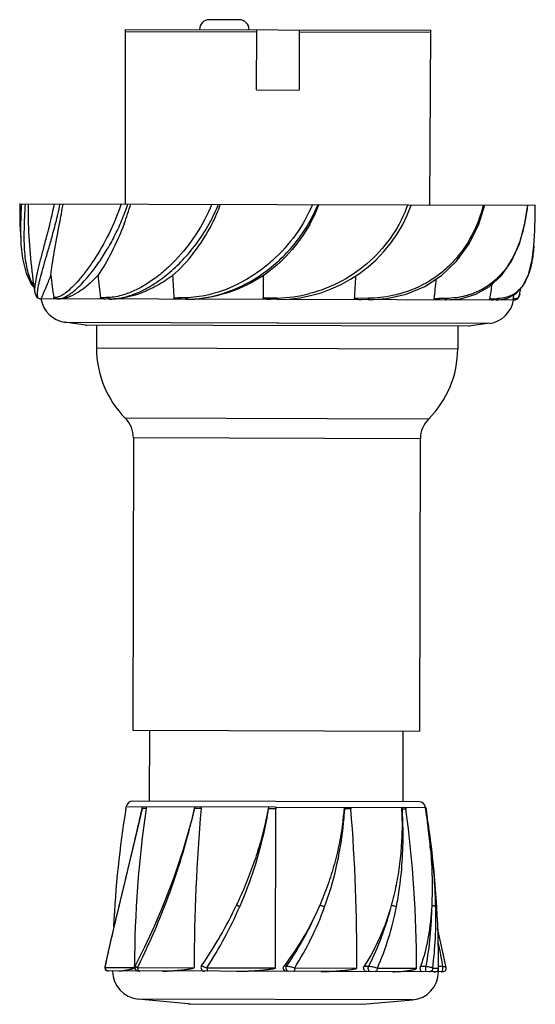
# Model space of a CAD drawing. Header units: millimetres. Extents: x 372 to 444, y -269 to -130.
import ezdxf

# ---------------------------------------------------------------- set-up
doc = ezdxf.new("R2010")
doc.units = ezdxf.units.MM
doc.header["$LTSCALE"] = 30.734
doc.layers.get('0').update_dxf_attribs({"linetype": 'CONTINUOUS'})

msp = doc.modelspace()

# ---------------------------------------------------------------- linework, layer by layer
at = {"color": 7, "linetype": 'Continuous'}
for p, q in [((402.56, -129.84), (398.36, -129.83)), ((386.43, -131.5), (405.04, -131.55)), ((386.44, -131.2), (429.63, -131.31)), ((386.44, -131.2), (386.44, -155.86)), ((405.02, -139.75), (405.04, -131.25)), ((411.04, -131.27), (411.02, -139.77)), ((411.04, -131.57), (429.63, -131.61)), ((429.5, -155.97), (429.63, -131.31)), ((405.02, -139.75), (411.02, -139.77)), ((371.57, -155.82), (444.37, -156.01)), ((436.39, -158.7), (437.24, -155.99)), ((371.75, -161.6), (371.75, -161.61)), ((444.16, -161.79), (444.16, -161.8)), ((405.95, -166), (405.94, -169.19)), ((374.43, -169.27), (374.44, -169.27)), ((407.98, -169.36), (374.44, -169.27)), ((376.75, -169.07), (376.75, -169.07)), ((384.07, -169.09), (384.05, -169.09)), ((395.02, -169.12), (394.99, -169.12)), ((395.15, -169.33), (395.18, -169.33)), ((395.2, -169.33), (395.17, -169.33)), ((407.9, -169.15), (405.94, -169.19)), ((407.94, -169.15), (407.9, -169.15)), ((441.44, -169.45), (408.15, -169.36)), ((420.82, -169.18), (418.85, -169.22)), ((420.85, -169.18), (420.82, -169.18)), ((431.8, -169.21), (431.77, -169.21)), ((439.1, -169.23), (438.9, -169.24)), ((439.12, -169.23), (439.1, -169.23)), ((441.28, -169.28), (441.27, -169.28)), ((441.44, -169.45), (441.44, -169.45)), ((441.68, -169.24), (441.69, -169.24)), ((442.18, -168.6), (442.18, -168.6)), ((377.91, -172.57), (407.93, -172.64)), ((380.88, -173), (377.91, -172.57)), ((434.97, -173.14), (380.88, -173)), ((380.88, -173), (380.98, -173.01)), ((382.43, -173.01), (382.42, -176.19)), ((407.93, -172.64), (408.12, -172.64)), ((408.12, -172.64), (437.95, -172.72)), ((433.43, -173.15), (433.42, -176.32)), ((434.97, -173.14), (434.88, -173.15)), ((437.95, -172.72), (434.97, -173.14)), ((382.42, -176.19), (433.42, -176.32)), ((429.3, -186.24), (386.48, -186.13)), ((387.63, -188.91), (387.53, -230.2)), ((428.13, -189.02), (387.63, -188.91)), ((428.13, -189.02), (428.03, -230.31)), ((387.53, -230.2), (428.03, -230.31)), ((389.88, -230.21), (389.85, -240.21)), ((425.68, -230.3), (425.65, -240.3)), ((427.95, -240.31), (387.55, -240.2)), ((386.57, -241.24), (386.61, -241)), ((407.64, -241.05), (386.61, -241)), ((388.87, -241.24), (388.48, -242.92)), ((388.87, -241.24), (388.93, -241)), ((388.87, -241.24), (388.87, -241.24)), ((407.7, -263.77), (407.75, -241.29)), ((407.76, -241.05), (428.91, -241.11)), ((428.95, -241.34), (428.91, -241.11)), ((428.91, -241.11), (428.94, -241.34)), ((388.48, -242.92), (384.84, -258.01)), ((388.49, -242.93), (388.48, -242.92)), ((429.13, -243.03), (429.14, -243.04)), ((429.74, -247.01), (429.35, -244)), ((385.6, -255.08), (385.62, -255)), ((383.58, -263.61), (383.58, -263.61)), ((383.63, -263.71), (383.65, -263.62)), ((383.63, -263.71), (383.65, -263.62)), ((383.63, -263.71), (387.77, -263.72)), ((431.3, -264.33), (384.07, -264.21)), ((387.77, -263.72), (387.77, -263.49)), ((387.77, -263.72), (387.78, -263.49)), ((387.89, -263.49), (387.89, -263.49)), ((388.21, -263.72), (396.19, -263.74)), ((397.24, -263.46), (397.24, -263.46)), ((398.01, -263.74), (407.7, -263.77)), ((408.89, -263.49), (409.25, -263.49)), ((410.4, -263.78), (419.19, -263.8)), ((420.21, -263.52), (420.84, -263.52)), ((422.07, -263.81), (427.61, -263.82)), ((428.18, -263.54), (428.9, -263.54)), ((428.9, -264.32), (428.9, -263.54)), ((429.88, -263.83), (430.72, -263.83)), ((430.71, -263.55), (431.28, -263.55)), ((431.79, -263.73), (431.79, -263.73)), ((427.03, -268.29), (388.32, -268.19)), ((395.34, -268.84), (388.32, -268.19)), ((420.01, -268.9), (427.03, -268.29)), ((395.34, -268.84), (420.01, -268.9)), ((395.34, -268.84), (395.69, -268.85)), ((420.01, -268.9), (419.66, -268.92))]:
    msp.add_line(p, q, dxfattribs=at)
for points in [[(431.66, -169.42), (433.81, -169.24), (435.98, -168.6), (437.92, -167.51), (439.61, -165.96), (441.03, -163.94), (442.14, -161.47), (442.91, -158.63), (443.31, -156)], [(420.8, -169.4), (423.41, -169.21), (426.16, -168.59), (428.75, -167.5), (431.13, -165.96), (433.24, -163.95), (435.01, -161.51), (436.39, -158.7)], [(371.75, -161.6), (371.97, -163.55), (372.48, -165.66), (373.26, -167.27), (373.61, -167.65)], [(441.6, -168.57), (442.62, -167.45), (443.41, -165.84), (443.93, -163.74), (444.16, -161.79)], [(373.7, -168.42), (373.97, -169.06), (374.43, -169.27)], [(438.91, -169.44), (440.34, -169.23), (441.6, -168.57)], [(441.44, -169.45), (441.88, -169.27), (442.15, -168.74), (442.18, -168.6)], [(396.25, -241.26), (396.12, -241.79), (395.96, -242.42), (395.82, -242.94)], [(395.82, -242.94), (394.63, -247.06), (393.27, -251.13), (391.82, -254.92)], [(391.82, -254.92), (390.55, -257.91), (389.19, -260.86), (387.89, -263.49)], [(384.84, -258.01), (384.15, -261.01), (383.58, -263.6)], [(431.79, -263.73), (431.24, -261.13), (430.58, -258.18)], [(383.58, -263.61), (383.58, -263.66), (383.59, -263.83), (383.65, -263.98), (383.76, -264.1), (383.91, -264.18), (384.07, -264.21)], [(387.89, -263.49), (387.88, -263.51), (387.84, -263.67), (387.85, -263.84), (387.92, -263.99), (388.03, -264.11), (388.17, -264.19), (388.34, -264.22)], [(431.3, -264.33), (431.47, -264.3), (431.61, -264.22), (431.72, -264.1), (431.79, -263.95), (431.8, -263.79), (431.79, -263.73)]]:
    msp.add_lwpolyline(points, dxfattribs=at)
for centre, radius, start, end in [((398.36, -131.23), 1.4, 89.8504, 179.8504), ((402.56, -131.24), 1.4, 359.8504, 89.8504), ((456.59, -156.04), 85.02, 179.8505, 183.7594), ((264.83, -130.83), 115.21, 346.7019, 347.4671), ((214.06, -128.44), 165.92, 349.5112, 350.4981), ((350.84, -145.41), 37.88, 339.5056, 343.9882), ((375.91, -147.14), 25.57, 333.1245, 339.9983), ((407.99, -149.36), 20, 269.9523, 340.7338), ((393.7, -148.14), 21.6, 330.6199, 338.7155), ((394.34, -148.4), 20.91, 338.7433, 338.908), ((359.35, -155.78), 85.02, 355.9413, 359.8502), ((296.26, -138.24), 82.92, 344.7805, 346.5093), ((285.55, -135.71), 93.92, 346.5302, 346.6889), ((453.4, -156.03), 80.66, 181.851, 188.8354), ((461.46, -156.08), 86.07, 186.5649, 188.7059), ((493.46, -156.25), 111.25, 184.9984, 186.6484), ((596.05, -156.61), 203.1, 182.6402, 183.5406), ((215.38, -155.56), 203.93, 356.1586, 357.0553), ((320.23, -155.85), 110.67, 353.0465, 354.5168), ((436.81, -163.46), 6.99, 333.0318, 335.7049), ((353.23, -155.84), 85.8, 350.9911, 352.4018), ((439.16, -165.11), 4.09, 301.7226, 310.6872), ((362.54, -155.79), 80.66, 350.8657, 351.4145), ((378.52, -168.61), 4, 189.5294, 261.2181), ((376.99, -167.95), 1.33, 270.3175, 274.6943), ((392.88, -422.09), 253.16, 91.9987, 92.2459), ((384.27, -161.97), 7.33, 270.0215, 270.5903), ((395.16, -153.91), 15.41, 270.0644, 274.1443), ((395.21, -151.93), 17.4, 269.944, 273.4558), ((407.5, -149.15), 20, 271.2451, 284.4718), ((437.36, -168.77), 4, 278.4826, 350.1713), ((428.57, 110.73), 280.16, 271.9213, 272.1129), ((362.54, -155.79), 79.87, 350.2775, 350.7084), ((439.94, -153.85), 15.49, 274.9592, 275.473), ((396.5, -176.23), 14.09, 179.8504, 224.6565), ((419.33, -176.29), 14.09, 315.0442, 359.8504), ((383.72, -188.9), 3.91, 359.8504, 45.0872), ((432.05, -189.03), 3.91, 134.6135, 179.8504), ((387.55, -241.15), 0.948, 89.8504, 170.4818), ((427.95, -241.26), 0.948, 9.2189, 89.8504), ((524.69, -264.15), 140, 170.582, 177.449), ((549.12, -264.2), 161.35, 171.8189, 179.7455), ((-128.33, -124.73), 530.16, 347.1181, 347.3053), ((388.42, -310.98), 69.74, 89.1811, 89.6261), ((304.82, -220.88), 93.68, 346.3727, 347.4334), ((674.6, -264.52), 278.4, 175.2077, 179.8385), ((325.35, -224.26), 72.91, 346.5171, 346.7085), ((327.63, -225.83), 70.34, 347.3321, 347.53), ((395.31, -434.87), 193.62, 89.4501, 89.72), ((347.92, -229.3), 60, 346.8342, 348.7109), ((349.16, -231.98), 58.31, 349.127, 350.814), ((349.35, -231.89), 58.13, 350.7042, 350.9411), ((405.58, -489.38), 248.1, 89.4974, 89.7371), ((407.76, -233.88), 7.17, 269.036, 269.9726), ((368.3, -236.4), 49.36, 352.3243, 354.568), ((365.98, -238.35), 51.56, 354.8198, 356.7032), ((353.14, -233.99), 64.72, 353.5029, 353.7141), ((353.45, -237.51), 64.12, 356.5998, 356.8122), ((416.58, -420.11), 178.8, 89.4353, 89.7191), ((141.12, -263.13), 278.07, 359.8616, 4.4979), ((369.49, -243), 56.07, 359.9871, 1.95), ((317.35, -247.83), 108.43, 3.4332, 3.5588), ((321.15, -241.94), 104.43, 0.3307, 0.4608), ((425.23, -296.25), 54.91, 89.104, 89.6217), ((362.79, -245.17), 62.92, 1.9544, 3.4954), ((266.32, -263.47), 161.29, 359.8738, 7.8846), ((326.63, -256.77), 103.43, 8.5739, 8.7115), ((330.76, -256.15), 99.25, 7.5992, 8.5771), ((301.68, -262.03), 128.94, 8.4728, 9.2337), ((304.25, -220.57), 94.3, 345.6673, 346.2728), ((349.17, -231.87), 58.31, 348.0503, 349.0185), ((366.62, -238.31), 50.93, 353.6233, 354.7167), ((364.36, -245.05), 61.34, 0.9921, 1.896), ((335.63, -255.49), 94.33, 6.9902, 7.5829), ((306.71, -261.29), 123.86, 8.0233, 8.475), ((300.64, -219.54), 98.05, 338.7393, 345.609), ((349.11, -231.85), 58.38, 336.5021, 348.0469), ((346.25, -254.21), 83.64, 4.9248, 7.003), ((290.69, -263.53), 140.03, 359.8796, 8.0187), ((292.55, -216.3), 106.77, 333.631, 338.6896), ((347.92, -229.3), 60, 325.3011, 334.7294), ((348.39, -231.52), 59.16, 327.001, 336.4869), ((371.46, -237.23), 46.02, 325.2, 337.3536), ((372.04, -239.65), 45.32, 327.8383, 339.9949), ((388.69, -264.21), 4, 180.0259, 264.7385), ((397.66, -263.74), 0.5, 145.3, 269.8504), ((430.22, -263.83), 0.5, 326.7829, 359.8796), ((290.69, -263.53), 140, 359.6748, 359.8117), ((426.69, -264.31), 4, 274.9623, 359.6748)]:
    msp.add_arc(centre, radius, start, end, dxfattribs=at)
for points, knots in [([(371.81, -155.82), (371.75, -156.83), (371.67, -158.75), (371.7, -160.68), (371.75, -161.6)], [0, 0, 0, 0, 0.52355, 1, 1, 1, 1]), ([(373.56, -167.4), (373.16, -166.77), (372.75, -165.64), (372.43, -164.01), (372.28, -162.6), (372.21, -161.05), (372.22, -159.39), (372.28, -157.64), (372.35, -156.43), (372.39, -155.82)], [0, 0, 0, 0, 0.189614, 0.30005, 0.421116, 0.552405, 0.693244, 0.842868, 1, 1, 1, 1]), ([(372.77, -155.82), (372.77, -156.06), (372.75, -157), (372.76, -157.94), (372.78, -158.64)], [0, 0, 0, 0, 0.256189, 1, 1, 1, 1]), ([(376.45, -155.83), (376.15, -157.26), (375.65, -159.33), (374.95, -161.97), (374.49, -163.69), (374.11, -165.22), (373.83, -166.51), (373.69, -167.44), (373.67, -168.05), (373.68, -168.3), (373.7, -168.42)], [0, 0, 0, 0, 0.340522, 0.494105, 0.633285, 0.755586, 0.858613, 0.94035, 0.972926, 1, 1, 1, 1]), ([(385.89, -155.85), (385.41, -157.32), (384.28, -160.05), (382.5, -163.16), (381.02, -165.27), (379.98, -166.57), (379.01, -167.62), (378.36, -168.2), (378.05, -168.43)], [0, 0, 0, 0, 0.308815, 0.58986, 0.71478, 0.826194, 0.921868, 1, 1, 1, 1]), ([(382.6, -164.33), (383.02, -163.73), (383.84, -162.47), (384.97, -160.44), (386, -158.22), (386.59, -156.66), (386.86, -155.86)], [0, 0, 0, 0, 0.229208, 0.474645, 0.732672, 1, 1, 1, 1]), ([(384.35, -169.3), (385.01, -169.29), (386.42, -169.09), (388.53, -168.33), (390.7, -167.13), (392.84, -165.52), (394.88, -163.54), (396.75, -161.25), (398.38, -158.69), (399.26, -156.84), (399.64, -155.89)], [0, 0, 0, 0, 0.093196, 0.198207, 0.314515, 0.440468, 0.573955, 0.712853, 0.85536, 1, 1, 1, 1]), ([(398.69, -155.89), (398.09, -157.38), (396.6, -160.2), (394.16, -163.28), (391.99, -165.35), (390.34, -166.65), (388.67, -167.7), (387.52, -168.24), (386.95, -168.45)], [0, 0, 0, 0, 0.274154, 0.538997, 0.665022, 0.784766, 0.896821, 1, 1, 1, 1]), ([(396.27, -169.29), (398.07, -169.16), (401.76, -168.25), (405.88, -165.87), (408.82, -163.31), (410.79, -161.08), (412.45, -158.62), (413.32, -156.84), (413.69, -155.93)], [0, 0, 0, 0, 0.23559, 0.485771, 0.613833, 0.742513, 0.871318, 1, 1, 1, 1]), ([(412.91, -155.92), (412.29, -157.43), (410.67, -160.31), (407.92, -163.37), (405.39, -165.41), (402.72, -167.12), (400.54, -168.06), (399.05, -168.48)], [0, 0, 0, 0, 0.253894, 0.50816, 0.634508, 0.759235, 1, 1, 1, 1]), ([(426.37, -155.96), (425.83, -157.46), (424.36, -160.36), (421.18, -164.05), (417.17, -166.9), (414.09, -168.11), (412.5, -168.52)], [0, 0, 0, 0, 0.246886, 0.495124, 0.746457, 1, 1, 1, 1]), ([(437.03, -155.99), (436.66, -157.47), (435.6, -160.31), (433.45, -163.44), (431.29, -165.49), (428.84, -167.24), (426.72, -168.15), (425.25, -168.55)], [0, 0, 0, 0, 0.253555, 0.500248, 0.623348, 0.747273, 1, 1, 1, 1]), ([(443.27, -156), (443.11, -157.45), (442.73, -159.56), (441.81, -162.19), (440.94, -163.94), (439.86, -165.49), (438.57, -166.81), (437.07, -167.87), (435.95, -168.38), (435.37, -168.58)], [0, 0, 0, 0, 0.27786, 0.407538, 0.531457, 0.650802, 0.767198, 0.882831, 1, 1, 1, 1]), ([(375.95, -165.92), (376.01, -165.42), (376.16, -164.34), (376.58, -161.91), (376.96, -159.99), (377.21, -158.65)], [0, 0, 0, 0, 0.205776, 0.44393, 1, 1, 1, 1]), ([(386.31, -158.67), (385.8, -160.05), (384.7, -162.54), (383.33, -164.9), (382.63, -165.94)], [0, 0, 0, 0, 0.54022, 1, 1, 1, 1]), ([(393.17, -165.97), (394.27, -165), (396.36, -162.73), (398, -160.12), (398.72, -158.7)], [0, 0, 0, 0, 0.481222, 1, 1, 1, 1]), ([(412.53, -158.74), (411.71, -160.18), (409.77, -162.87), (407.29, -165.07), (405.95, -166)], [0, 0, 0, 0, 0.504216, 1, 1, 1, 1]), ([(374.43, -169.27), (374.38, -169.27), (374.26, -169.25), (374.14, -169.1), (374.08, -168.89), (374.06, -168.6), (374.08, -168.25), (374.15, -167.81), (374.25, -167.31), (374.43, -166.5), (374.75, -165.32), (375.21, -163.74), (375.73, -161.94), (376.09, -160.67), (376.27, -160.01)], [0, 0, 0, 0, 0.016853, 0.033876, 0.055643, 0.084465, 0.121208, 0.166079, 0.218998, 0.279733, 0.423279, 0.593528, 0.78694, 1, 1, 1, 1]), ([(444.16, -161.8), (444.15, -161.93), (444.11, -162.44), (444.05, -162.95), (444, -163.33)], [0, 0, 0, 0, 0.257541, 1, 1, 1, 1]), ([(444, -163.33), (443.98, -163.41), (443.93, -163.74), (443.88, -164.06), (443.83, -164.29)], [0, 0, 0, 0, 0.25565, 1, 1, 1, 1]), ([(377.1, -169.28), (377.27, -169.26), (377.64, -169.17), (378.21, -168.89), (378.84, -168.47), (379.83, -167.66), (381.13, -166.29), (382.1, -165.03), (382.6, -164.33)], [0, 0, 0, 0, 0.067075, 0.150461, 0.251434, 0.370028, 0.656454, 1, 1, 1, 1]), ([(443.57, -165.29), (443.55, -165.38), (443.43, -165.73), (443.3, -166.08), (443.18, -166.34)], [0, 0, 0, 0, 0.258213, 1, 1, 1, 1]), ([(443.83, -164.29), (443.81, -164.38), (443.73, -164.71), (443.65, -165.04), (443.57, -165.29)], [0, 0, 0, 0, 0.256717, 1, 1, 1, 1]), ([(375.95, -165.92), (375.85, -166.18), (375.67, -166.65), (375.4, -167.32), (375.19, -167.82), (375.04, -168.17), (374.95, -168.4), (374.86, -168.6), (374.79, -168.78), (374.73, -168.92), (374.67, -169.05), (374.64, -169.13), (374.61, -169.19), (374.6, -169.22), (374.59, -169.24), (374.58, -169.26), (374.58, -169.27), (374.58, -169.27), (374.57, -169.27)], [0, 0, 0, 0, 0.22519, 0.424722, 0.596781, 0.672043, 0.739896, 0.800175, 0.852745, 0.89748, 0.934251, 0.962943, 0.974239, 0.983494, 0.990704, 0.995861, 0.998962, 1, 1, 1, 1]), ([(382.63, -165.94), (382.16, -166.44), (381.24, -167.34), (379.8, -168.41), (378.44, -169.09), (377.53, -169.28), (377.12, -169.28)], [0, 0, 0, 0, 0.313361, 0.584995, 0.812625, 1, 1, 1, 1]), ([(393.17, -165.97), (392.47, -166.49), (391.04, -167.42), (388.16, -168.79), (385.84, -169.3), (384.35, -169.3)], [0, 0, 0, 0, 0.273642, 0.532693, 1, 1, 1, 1]), ([(405.95, -166), (404.48, -166.95), (401.37, -168.49), (397.95, -169.19), (396.26, -169.3)], [0, 0, 0, 0, 0.50785, 1, 1, 1, 1]), ([(443.04, -166.63), (442.89, -166.94), (442.53, -167.51), (442.08, -168.01), (441.83, -168.22)], [0, 0, 0, 0, 0.516419, 1, 1, 1, 1]), ([(376.75, -169.07), (376.71, -169.07), (376.59, -169.08), (376.47, -169.1), (376.38, -169.11)], [0, 0, 0, 0, 0.286506, 1, 1, 1, 1]), ([(376.78, -169.28), (376.71, -169.28), (376.61, -169.27), (376.49, -169.23), (376.42, -169.19), (376.38, -169.14), (376.38, -169.11)], [0, 0, 0, 0, 0.436297, 0.666144, 0.797975, 1, 1, 1, 1]), ([(378.05, -168.43), (377.83, -168.6), (377.42, -168.87), (376.96, -169.05), (376.75, -169.07)], [0, 0, 0, 0, 0.580525, 1, 1, 1, 1]), ([(376.75, -169.07), (376.76, -169.09), (376.78, -169.16), (376.83, -169.22), (376.88, -169.25)], [0, 0, 0, 0, 0.243017, 1, 1, 1, 1]), ([(376.88, -169.25), (376.84, -169.23), (376.78, -169.18), (376.75, -169.11), (376.75, -169.07)], [0, 0, 0, 0, 0.496756, 1, 1, 1, 1]), ([(376.88, -169.25), (376.89, -169.26), (376.93, -169.27), (376.97, -169.28), (377, -169.28)], [0, 0, 0, 0, 0.260451, 1, 1, 1, 1]), ([(383.71, -169.3), (383.64, -169.3), (383.52, -169.29), (383.32, -169.28), (383.16, -169.25), (383.04, -169.21), (382.96, -169.17), (382.96, -169.13)], [0, 0, 0, 0, 0.242705, 0.485382, 0.730508, 0.857387, 1, 1, 1, 1]), ([(386.95, -168.45), (386.71, -168.55), (385.77, -168.87), (384.79, -169.06), (384.07, -169.09)], [0, 0, 0, 0, 0.269282, 1, 1, 1, 1]), ([(384.07, -169.09), (384.08, -169.14), (384.12, -169.24), (384.21, -169.29), (384.25, -169.3)], [0, 0, 0, 0, 0.529245, 1, 1, 1, 1]), ([(384.25, -169.3), (384.22, -169.3), (384.15, -169.28), (384.11, -169.23), (384.09, -169.2)], [0, 0, 0, 0, 0.47728, 1, 1, 1, 1]), ([(394.99, -169.12), (394.85, -169.12), (394.3, -169.13), (393.75, -169.15), (393.34, -169.16)], [0, 0, 0, 0, 0.254781, 1, 1, 1, 1]), ([(394.33, -169.33), (394.24, -169.33), (394.07, -169.32), (393.86, -169.31), (393.69, -169.29), (393.56, -169.27), (393.46, -169.24), (393.38, -169.21), (393.34, -169.18), (393.34, -169.16)], [0, 0, 0, 0, 0.248481, 0.496843, 0.621189, 0.745897, 0.871562, 0.935521, 1, 1, 1, 1]), ([(395.02, -169.23), (395.01, -169.22), (395, -169.18), (394.99, -169.14), (394.99, -169.12)], [0, 0, 0, 0, 0.237312, 1, 1, 1, 1]), ([(399.05, -168.48), (398.71, -168.58), (397.39, -168.91), (396.03, -169.09), (395.02, -169.12)], [0, 0, 0, 0, 0.257495, 1, 1, 1, 1]), ([(395.02, -169.12), (395.02, -169.16), (395.04, -169.24), (395.1, -169.31), (395.13, -169.32)], [0, 0, 0, 0, 0.575888, 1, 1, 1, 1]), ([(395.12, -169.33), (395.1, -169.33), (395.05, -169.3), (395.03, -169.25), (395.02, -169.23)], [0, 0, 0, 0, 0.421011, 1, 1, 1, 1]), ([(407.02, -169.36), (406.93, -169.36), (406.74, -169.36), (406.51, -169.34), (406.32, -169.32), (406.18, -169.3), (406.07, -169.28), (405.99, -169.25), (405.94, -169.21), (405.94, -169.19)], [0, 0, 0, 0, 0.250744, 0.501464, 0.626834, 0.752207, 0.877534, 0.94015, 1, 1, 1, 1]), ([(407.91, -169.26), (407.91, -169.25), (407.9, -169.22), (407.9, -169.18), (407.9, -169.15)], [0, 0, 0, 0, 0.230609, 1, 1, 1, 1]), ([(407.94, -169.36), (407.94, -169.36), (407.93, -169.35), (407.92, -169.32), (407.91, -169.29), (407.91, -169.26)], [0, 0, 0, 0, 0.100888, 0.294614, 1, 1, 1, 1]), ([(407.94, -169.15), (407.94, -169.19), (407.95, -169.26), (407.96, -169.33), (407.97, -169.35)], [0, 0, 0, 0, 0.619247, 1, 1, 1, 1]), ([(419.85, -169.39), (419.77, -169.39), (419.59, -169.39), (419.37, -169.38), (419.2, -169.36), (419.07, -169.34), (418.96, -169.31), (418.89, -169.28), (418.85, -169.24), (418.85, -169.22)], [0, 0, 0, 0, 0.250559, 0.501307, 0.626688, 0.75197, 0.876949, 0.939275, 1, 1, 1, 1]), ([(420.76, -169.39), (420.77, -169.39), (420.8, -169.35), (420.8, -169.32), (420.81, -169.29)], [0, 0, 0, 0, 0.324075, 1, 1, 1, 1]), ([(420.85, -169.18), (420.85, -169.23), (420.85, -169.3), (420.82, -169.37), (420.81, -169.4), (420.8, -169.4)], [0, 0, 0, 0, 0.673603, 0.887517, 1, 1, 1, 1]), ([(420.81, -169.29), (420.81, -169.29), (420.81, -169.25), (420.82, -169.21), (420.82, -169.18)], [0, 0, 0, 0, 0.231772, 1, 1, 1, 1]), ([(425.25, -168.55), (424.9, -168.65), (423.46, -169), (421.97, -169.16), (420.85, -169.18)], [0, 0, 0, 0, 0.246998, 1, 1, 1, 1]), ([(431.77, -169.21), (431.64, -169.22), (431.08, -169.23), (430.52, -169.24), (430.09, -169.25)], [0, 0, 0, 0, 0.245615, 1, 1, 1, 1]), ([(430.87, -169.42), (430.8, -169.42), (430.67, -169.42), (430.46, -169.4), (430.29, -169.37), (430.17, -169.34), (430.09, -169.29), (430.09, -169.25)], [0, 0, 0, 0, 0.247976, 0.496627, 0.745776, 0.871027, 1, 1, 1, 1]), ([(431.63, -169.42), (431.65, -169.42), (431.71, -169.4), (431.73, -169.35), (431.75, -169.32)], [0, 0, 0, 0, 0.441545, 1, 1, 1, 1]), ([(431.8, -169.21), (431.8, -169.24), (431.79, -169.29), (431.76, -169.38), (431.7, -169.42), (431.66, -169.42)], [0, 0, 0, 0, 0.301378, 0.584696, 1, 1, 1, 1]), ([(431.75, -169.32), (431.75, -169.31), (431.76, -169.28), (431.77, -169.24), (431.77, -169.21)], [0, 0, 0, 0, 0.238301, 1, 1, 1, 1]), ([(435.37, -168.58), (435.1, -168.68), (433.94, -169.03), (432.72, -169.19), (431.8, -169.21)], [0, 0, 0, 0, 0.243178, 1, 1, 1, 1]), ([(438.4, -169.44), (438.36, -169.44), (438.28, -169.44), (438.19, -169.43), (438.11, -169.41), (438.05, -169.39), (438, -169.36), (437.97, -169.32), (437.96, -169.29), (437.97, -169.27)], [0, 0, 0, 0, 0.22867, 0.459753, 0.576897, 0.696295, 0.822143, 0.894593, 1, 1, 1, 1]), ([(438.89, -169.44), (438.92, -169.44), (438.99, -169.42), (439.04, -169.37), (439.06, -169.34)], [0, 0, 0, 0, 0.485886, 1, 1, 1, 1]), ([(439.12, -169.23), (439.11, -169.29), (439.07, -169.39), (438.96, -169.44), (438.91, -169.44)], [0, 0, 0, 0, 0.523934, 1, 1, 1, 1]), ([(441.32, -168.6), (441, -168.79), (440.28, -169.1), (439.51, -169.22), (439.12, -169.23)], [0, 0, 0, 0, 0.485472, 1, 1, 1, 1]), ([(441.28, -169.45), (441.28, -169.45), (441.26, -169.42), (441.26, -169.37), (441.26, -169.32), (441.27, -169.28)], [0, 0, 0, 0, 0.149305, 0.353147, 1, 1, 1, 1]), ([(441.68, -169.24), (441.66, -169.24), (441.57, -169.25), (441.49, -169.26), (441.42, -169.27)], [0, 0, 0, 0, 0.227403, 1, 1, 1, 1]), ([(441.69, -169.24), (441.68, -169.29), (441.62, -169.4), (441.5, -169.45), (441.44, -169.45)], [0, 0, 0, 0, 0.50032, 1, 1, 1, 1]), ([(441.68, -169.24), (441.67, -169.29), (441.62, -169.4), (441.51, -169.44), (441.46, -169.45)], [0, 0, 0, 0, 0.501486, 1, 1, 1, 1]), ([(442.18, -168.6), (442.16, -168.69), (442.12, -168.85), (442.02, -169.05), (441.87, -169.19), (441.75, -169.23), (441.69, -169.24)], [0, 0, 0, 0, 0.309343, 0.562588, 0.781771, 1, 1, 1, 1]), ([(389.45, -241), (389.44, -241.04), (389.43, -241.12), (389.42, -241.2), (389.41, -241.24)], [0, 0, 0, 0, 0.500092, 1, 1, 1, 1]), ([(397.19, -241.02), (397.18, -241.06), (397.18, -241.14), (397.17, -241.22), (397.17, -241.26)], [0, 0, 0, 0, 0.500169, 1, 1, 1, 1]), ([(407.76, -241.05), (407.76, -241.09), (407.76, -241.17), (407.75, -241.25), (407.75, -241.29)], [0, 0, 0, 0, 0.499975, 1, 1, 1, 1]), ([(417.44, -241.31), (417.41, -241.59), (417.35, -242.02), (417.28, -242.58), (417.24, -242.86), (417.22, -243)], [0, 0, 0, 0, 0.500724, 0.750534, 1, 1, 1, 1]), ([(418.32, -241.08), (418.32, -241.12), (418.33, -241.2), (418.34, -241.28), (418.34, -241.32)], [0, 0, 0, 0, 0.499827, 1, 1, 1, 1]), ([(425.58, -241.33), (425.58, -241.47), (425.58, -241.76), (425.57, -242.18), (425.57, -242.6), (425.57, -242.88), (425.57, -243.02)], [0, 0, 0, 0, 0.250587, 0.501006, 0.750751, 1, 1, 1, 1]), ([(426.05, -241.1), (426.06, -241.14), (426.07, -241.22), (426.08, -241.3), (426.09, -241.34)], [0, 0, 0, 0, 0.499821, 1, 1, 1, 1]), ([(428.94, -241.34), (428.95, -241.48), (428.99, -241.76), (429.03, -242.19), (429.08, -242.61), (429.12, -242.89), (429.13, -243.03)], [0, 0, 0, 0, 0.250565, 0.500759, 0.750574, 1, 1, 1, 1]), ([(395.86, -242.95), (395.85, -242.95), (395.84, -242.94), (395.83, -242.94), (395.83, -242.94), (395.82, -242.94), (395.82, -242.94)], [0, 0, 0, 0, 0.410703, 0.72942, 0.929892, 1, 1, 1, 1]), ([(406.34, -242.97), (406.22, -243.48), (405.97, -244.5), (405.42, -246.54), (404.61, -249.06), (403.48, -252.02), (402.63, -253.96), (402.17, -254.92)], [0, 0, 0, 0, 0.124379, 0.249011, 0.498914, 0.749416, 1, 1, 1, 1]), ([(406.41, -242.97), (406.4, -242.97), (406.39, -242.97), (406.36, -242.97), (406.35, -242.97), (406.34, -242.97), (406.34, -242.97), (406.34, -242.97)], [0, 0, 0, 0, 0.377567, 0.697957, 0.913352, 0.972654, 1, 1, 1, 1]), ([(417.22, -243), (417.15, -243.51), (417, -244.53), (416.63, -246.56), (416.04, -249.08), (415.11, -252.06), (414.35, -253.99), (413.93, -254.95)], [0, 0, 0, 0, 0.124546, 0.249169, 0.498676, 0.748839, 1, 1, 1, 1]), ([(417.33, -243), (417.31, -243), (417.27, -242.99), (417.24, -242.99), (417.22, -243)], [0, 0, 0, 0, 0.554305, 1, 1, 1, 1]), ([(425.57, -243.02), (425.56, -244.04), (425.51, -246.07), (425.24, -249.09), (424.76, -252.07), (424.29, -254.01), (424.02, -254.97)], [0, 0, 0, 0, 0.252987, 0.503862, 0.752703, 1, 1, 1, 1]), ([(425.67, -243.02), (425.65, -243.02), (425.62, -243.02), (425.58, -243.02), (425.57, -243.02)], [0, 0, 0, 0, 0.448486, 1, 1, 1, 1]), ([(429.21, -243.03), (429.21, -243.03), (429.2, -243.03), (429.19, -243.03), (429.16, -243.03), (429.14, -243.03), (429.13, -243.03)], [0, 0, 0, 0, 0.100535, 0.316017, 0.630613, 1, 1, 1, 1]), ([(385.62, -255), (386.06, -253.17), (386.95, -249.47), (387.83, -245.77), (388.26, -243.89)], [0, 0, 0, 0, 0.494266, 1, 1, 1, 1]), ([(414.62, -255.16), (415.28, -253.35), (416.37, -249.66), (417.01, -245.87), (417.23, -243.97)], [0, 0, 0, 0, 0.500818, 1, 1, 1, 1]), ([(424.75, -255.18), (424.93, -254.27), (425.55, -250.58), (425.74, -246.81), (425.69, -243.99)], [0, 0, 0, 0, 0.247258, 1, 1, 1, 1]), ([(429.57, -247.03), (429.69, -248.37), (429.84, -251.02), (429.81, -253.68), (429.74, -254.99)], [0, 0, 0, 0, 0.507026, 1, 1, 1, 1]), ([(430.31, -255.2), (430.29, -253.85), (430.15, -251.11), (429.89, -248.39), (429.74, -247.01)], [0, 0, 0, 0, 0.494057, 1, 1, 1, 1]), ([(383.65, -263.62), (383.94, -262.23), (384.58, -259.37), (385.25, -256.53), (385.6, -255.08)], [0, 0, 0, 0, 0.48833, 1, 1, 1, 1]), ([(385.6, -255.08), (385.59, -255.07), (385.57, -255.04), (385.56, -255), (385.56, -254.98)], [0, 0, 0, 0, 0.563204, 1, 1, 1, 1]), ([(392.02, -255.1), (391.99, -255.08), (391.93, -255.05), (391.87, -255.01), (391.84, -254.97), (391.82, -254.95), (391.81, -254.93), (391.82, -254.92)], [0, 0, 0, 0, 0.382244, 0.679708, 0.792689, 0.881677, 1, 1, 1, 1]), ([(402.64, -255.13), (402.61, -255.11), (402.55, -255.09), (402.46, -255.05), (402.38, -255.01), (402.31, -254.98), (402.26, -254.96), (402.23, -254.94), (402.21, -254.93), (402.19, -254.93), (402.18, -254.92), (402.18, -254.92), (402.17, -254.92), (402.17, -254.92)], [0, 0, 0, 0, 0.200273, 0.390236, 0.56298, 0.712936, 0.835171, 0.884525, 0.925504, 0.957749, 0.98097, 0.995045, 1, 1, 1, 1]), ([(413.93, -254.95), (413.27, -256.46), (411.77, -259.42), (409.91, -262.17), (408.89, -263.49)], [0, 0, 0, 0, 0.498108, 1, 1, 1, 1]), ([(414.62, -255.16), (414.5, -255.1), (414.31, -255.03), (414.08, -254.96), (413.98, -254.95), (413.93, -254.95)], [0, 0, 0, 0, 0.56685, 0.816353, 1, 1, 1, 1]), ([(424.02, -254.97), (423.6, -256.48), (422.55, -259.44), (421.07, -262.21), (420.21, -263.52)], [0, 0, 0, 0, 0.499666, 1, 1, 1, 1]), ([(424.02, -254.97), (423.65, -256.46), (422.75, -259.37), (421.53, -262.17), (420.84, -263.52)], [0, 0, 0, 0, 0.502772, 1, 1, 1, 1]), ([(422.07, -263.81), (422.67, -262.43), (423.73, -259.6), (424.46, -256.67), (424.75, -255.18)], [0, 0, 0, 0, 0.497471, 1, 1, 1, 1]), ([(424.75, -255.18), (424.71, -255.15), (424.6, -255.1), (424.42, -255.03), (424.22, -254.99), (424.09, -254.97), (424.02, -254.97)], [0, 0, 0, 0, 0.213893, 0.4719, 0.744635, 1, 1, 1, 1]), ([(429.74, -254.99), (429.66, -256.47), (429.36, -259.36), (428.65, -262.2), (428.18, -263.54)], [0, 0, 0, 0, 0.509993, 1, 1, 1, 1]), ([(429.74, -254.99), (429.71, -256.45), (429.56, -259.32), (429.17, -262.16), (428.9, -263.54)], [0, 0, 0, 0, 0.511214, 1, 1, 1, 1]), ([(430.31, -255.2), (430.31, -255.17), (430.26, -255.12), (430.2, -255.08), (430.1, -255.04), (429.94, -255), (429.81, -254.99), (429.74, -254.99)], [0, 0, 0, 0, 0.156056, 0.260753, 0.383593, 0.674055, 1, 1, 1, 1]), ([(429.88, -263.83), (430.07, -262.43), (430.32, -259.55), (430.35, -256.67), (430.31, -255.2)], [0, 0, 0, 0, 0.489893, 1, 1, 1, 1]), ([(430.63, -260.11), (430.69, -260.4), (430.92, -261.54), (431.13, -262.69), (431.28, -263.55)], [0, 0, 0, 0, 0.255159, 1, 1, 1, 1]), ([(383.58, -263.61), (383.58, -263.62), (383.59, -263.66), (383.61, -263.69), (383.63, -263.71)], [0, 0, 0, 0, 0.435368, 1, 1, 1, 1]), ([(383.63, -263.71), (383.63, -263.77), (383.66, -263.91), (383.77, -264.08), (383.93, -264.19), (384.05, -264.21), (384.1, -264.21)], [0, 0, 0, 0, 0.270727, 0.541144, 0.788015, 1, 1, 1, 1]), ([(385.59, -264.21), (385.74, -264.21), (385.96, -264.19), (386.28, -264.14), (386.54, -264.09), (386.78, -264.05), (386.97, -264.01), (387.13, -263.97), (387.29, -263.93), (387.42, -263.89), (387.53, -263.86), (387.61, -263.83), (387.69, -263.8), (387.74, -263.77), (387.77, -263.74), (387.77, -263.72)], [0, 0, 0, 0, 0.191046, 0.300813, 0.41994, 0.548295, 0.615909, 0.685823, 0.758082, 0.832827, 0.871255, 0.910578, 0.951339, 0.973047, 1, 1, 1, 1]), ([(387.89, -263.49), (387.87, -263.53), (387.94, -263.59), (388.01, -263.63), (388.09, -263.67), (388.16, -263.7), (388.21, -263.72)], [0, 0, 0, 0, 0.29866, 0.437293, 0.601591, 1, 1, 1, 1]), ([(388.21, -263.72), (388.21, -263.79), (388.23, -263.92), (388.3, -264.09), (388.42, -264.19), (388.5, -264.22), (388.54, -264.22)], [0, 0, 0, 0, 0.310536, 0.597112, 0.825018, 1, 1, 1, 1]), ([(391.75, -264.23), (391.92, -264.23), (392.27, -264.22), (392.79, -264.2), (393.34, -264.16), (393.8, -264.12), (394.17, -264.09), (394.45, -264.06), (394.74, -264.03), (395.03, -263.99), (395.28, -263.96), (395.47, -263.93), (395.62, -263.91), (395.77, -263.88), (395.89, -263.86), (395.99, -263.84), (396.06, -263.82), (396.13, -263.8), (396.17, -263.77), (396.19, -263.75), (396.19, -263.74)], [0, 0, 0, 0, 0.114276, 0.231793, 0.352455, 0.476148, 0.539095, 0.602754, 0.667112, 0.732157, 0.797877, 0.830991, 0.864275, 0.897734, 0.931384, 0.948294, 0.96528, 0.982396, 0.991089, 1, 1, 1, 1]), ([(397.24, -263.46), (397.24, -263.46), (397.25, -263.48), (397.27, -263.49), (397.29, -263.5), (397.32, -263.51), (397.38, -263.54), (397.46, -263.57), (397.57, -263.61), (397.76, -263.67), (397.91, -263.71), (398.01, -263.74)], [0, 0, 0, 0, 0.021346, 0.044358, 0.076347, 0.117086, 0.166206, 0.287816, 0.436845, 0.608597, 1, 1, 1, 1]), ([(398.01, -263.74), (398.01, -263.81), (398.01, -263.91), (398.03, -264.03), (398.04, -264.11), (398.06, -264.17), (398.07, -264.21), (398.1, -264.24), (398.11, -264.24)], [0, 0, 0, 0, 0.385885, 0.562275, 0.713196, 0.830902, 0.914972, 1, 1, 1, 1]), ([(402.17, -264.25), (402.4, -264.26), (402.86, -264.25), (403.55, -264.23), (404.24, -264.19), (404.82, -264.15), (405.28, -264.12), (405.63, -264.09), (405.98, -264.06), (406.27, -264.03), (406.5, -264), (406.68, -263.98), (406.85, -263.96), (407.03, -263.94), (407.17, -263.92), (407.29, -263.9), (407.37, -263.88), (407.46, -263.87), (407.53, -263.85), (407.59, -263.83), (407.63, -263.82), (407.67, -263.8), (407.7, -263.78), (407.7, -263.77)], [0, 0, 0, 0, 0.123017, 0.246845, 0.371367, 0.496468, 0.559198, 0.622029, 0.684946, 0.747933, 0.779449, 0.810977, 0.842516, 0.874063, 0.905617, 0.921396, 0.937176, 0.952956, 0.968737, 0.976627, 0.984517, 0.9924, 1, 1, 1, 1]), ([(409.35, -264.27), (409.25, -264.27), (409.06, -264.23), (408.88, -264.07), (408.8, -263.89), (408.78, -263.75), (408.81, -263.61), (408.86, -263.53), (408.89, -263.49)], [0, 0, 0, 0, 0.249036, 0.497856, 0.623485, 0.748973, 0.874566, 1, 1, 1, 1]), ([(409.6, -264.27), (409.53, -264.27), (409.37, -264.22), (409.2, -264.01), (409.15, -263.73), (409.21, -263.56), (409.25, -263.49)], [0, 0, 0, 0, 0.212472, 0.47823, 0.760749, 1, 1, 1, 1]), ([(409.25, -263.49), (409.32, -263.5), (409.49, -263.53), (409.76, -263.6), (410.08, -263.68), (410.29, -263.74), (410.4, -263.78)], [0, 0, 0, 0, 0.17961, 0.428323, 0.712749, 1, 1, 1, 1]), ([(410.4, -263.78), (410.4, -263.84), (410.4, -263.97), (410.37, -264.11), (410.33, -264.2), (410.3, -264.25), (410.27, -264.28), (410.25, -264.28)], [0, 0, 0, 0, 0.368552, 0.685111, 0.802767, 0.891271, 1, 1, 1, 1]), ([(414.08, -264.29), (414.3, -264.29), (414.75, -264.28), (415.41, -264.26), (416.07, -264.22), (416.61, -264.18), (417.04, -264.15), (417.36, -264.12), (417.68, -264.09), (417.99, -264.05), (418.25, -264.02), (418.46, -263.99), (418.61, -263.97), (418.76, -263.94), (418.89, -263.92), (418.99, -263.9), (419.06, -263.88), (419.13, -263.86), (419.17, -263.83), (419.19, -263.81), (419.19, -263.8)], [0, 0, 0, 0, 0.130053, 0.258842, 0.386254, 0.51218, 0.574553, 0.636515, 0.698055, 0.759162, 0.819829, 0.849998, 0.880059, 0.910016, 0.939884, 0.954797, 0.969712, 0.984678, 0.992255, 1, 1, 1, 1]), ([(420.59, -264.3), (420.52, -264.3), (420.35, -264.25), (420.17, -264.06), (420.1, -263.78), (420.16, -263.59), (420.21, -263.52)], [0, 0, 0, 0, 0.226524, 0.471779, 0.73698, 1, 1, 1, 1]), ([(421.04, -264.3), (421.02, -264.3), (420.97, -264.29), (420.91, -264.24), (420.86, -264.15), (420.81, -264.03), (420.79, -263.9), (420.79, -263.72), (420.81, -263.59), (420.84, -263.52)], [0, 0, 0, 0, 0.067648, 0.154397, 0.270082, 0.413947, 0.574642, 0.734978, 1, 1, 1, 1]), ([(420.84, -263.52), (421.06, -263.54), (421.38, -263.59), (421.79, -263.7), (421.98, -263.77), (422.07, -263.81)], [0, 0, 0, 0, 0.523306, 0.781873, 1, 1, 1, 1]), ([(422.07, -263.81), (422.07, -263.87), (422.05, -264.01), (421.96, -264.18), (421.83, -264.28), (421.74, -264.31), (421.69, -264.31)], [0, 0, 0, 0, 0.298451, 0.579735, 0.813227, 1, 1, 1, 1]), ([(424.27, -264.31), (424.43, -264.31), (424.74, -264.31), (425.21, -264.28), (425.65, -264.25), (426.01, -264.21), (426.29, -264.17), (426.5, -264.14), (426.7, -264.11), (426.89, -264.07), (427.08, -264.04), (427.24, -264), (427.36, -263.97), (427.45, -263.94), (427.52, -263.91), (427.58, -263.87), (427.61, -263.84), (427.61, -263.82)], [0, 0, 0, 0, 0.140262, 0.275967, 0.407058, 0.533473, 0.594914, 0.655172, 0.71425, 0.772163, 0.828948, 0.884706, 0.912285, 0.939794, 0.967597, 0.982138, 1, 1, 1, 1]), ([(428.38, -264.32), (428.36, -264.32), (428.32, -264.31), (428.26, -264.26), (428.2, -264.17), (428.16, -264.07), (428.14, -263.94), (428.13, -263.76), (428.15, -263.62), (428.18, -263.54)], [0, 0, 0, 0, 0.071804, 0.1577, 0.264607, 0.394162, 0.542584, 0.701007, 1, 1, 1, 1]), ([(428.9, -263.54), (429.01, -263.55), (429.23, -263.57), (429.52, -263.64), (429.72, -263.71), (429.83, -263.77), (429.87, -263.81), (429.88, -263.83)], [0, 0, 0, 0, 0.32889, 0.622565, 0.850771, 0.935255, 1, 1, 1, 1]), ([(429.88, -263.83), (429.88, -263.9), (429.85, -264.04), (429.73, -264.2), (429.57, -264.31), (429.45, -264.33), (429.39, -264.33)], [0, 0, 0, 0, 0.267077, 0.536198, 0.784869, 1, 1, 1, 1]), ([(430.02, -264.33), (430.09, -264.33), (430.23, -264.32), (430.44, -264.26), (430.59, -264.18), (430.64, -264.1)], [0, 0, 0, 0, 0.325659, 0.595297, 1, 1, 1, 1]), ([(431.07, -264.33), (431.09, -264.33), (431.14, -264.32), (431.2, -264.27), (431.26, -264.18), (431.3, -264.06), (431.32, -263.92), (431.33, -263.75), (431.31, -263.62), (431.28, -263.55)], [0, 0, 0, 0, 0.0677, 0.154489, 0.270191, 0.414052, 0.574725, 0.73503, 1, 1, 1, 1]), ([(431.28, -263.55), (431.35, -263.55), (431.47, -263.57), (431.62, -263.6), (431.7, -263.64), (431.76, -263.67), (431.79, -263.71), (431.79, -263.73)], [0, 0, 0, 0, 0.36586, 0.657004, 0.771286, 0.864873, 1, 1, 1, 1])]:
    msp.add_open_spline(points, degree=3, knots=knots, dxfattribs=at)
for points in [[(376.99, -169.28), (376.95, -169.28), (376.91, -169.27), (376.88, -169.25)], [(384.09, -169.2), (384.07, -169.16), (384.06, -169.13), (384.05, -169.09)], [(439.06, -169.34), (439.08, -169.31), (439.09, -169.27), (439.1, -169.23)], [(388.26, -243.89), (388.34, -243.57), (388.41, -243.25), (388.49, -242.93)]]:
    msp.add_open_spline(points, degree=3, dxfattribs=at)

doc.saveas('drawing.dxf')
